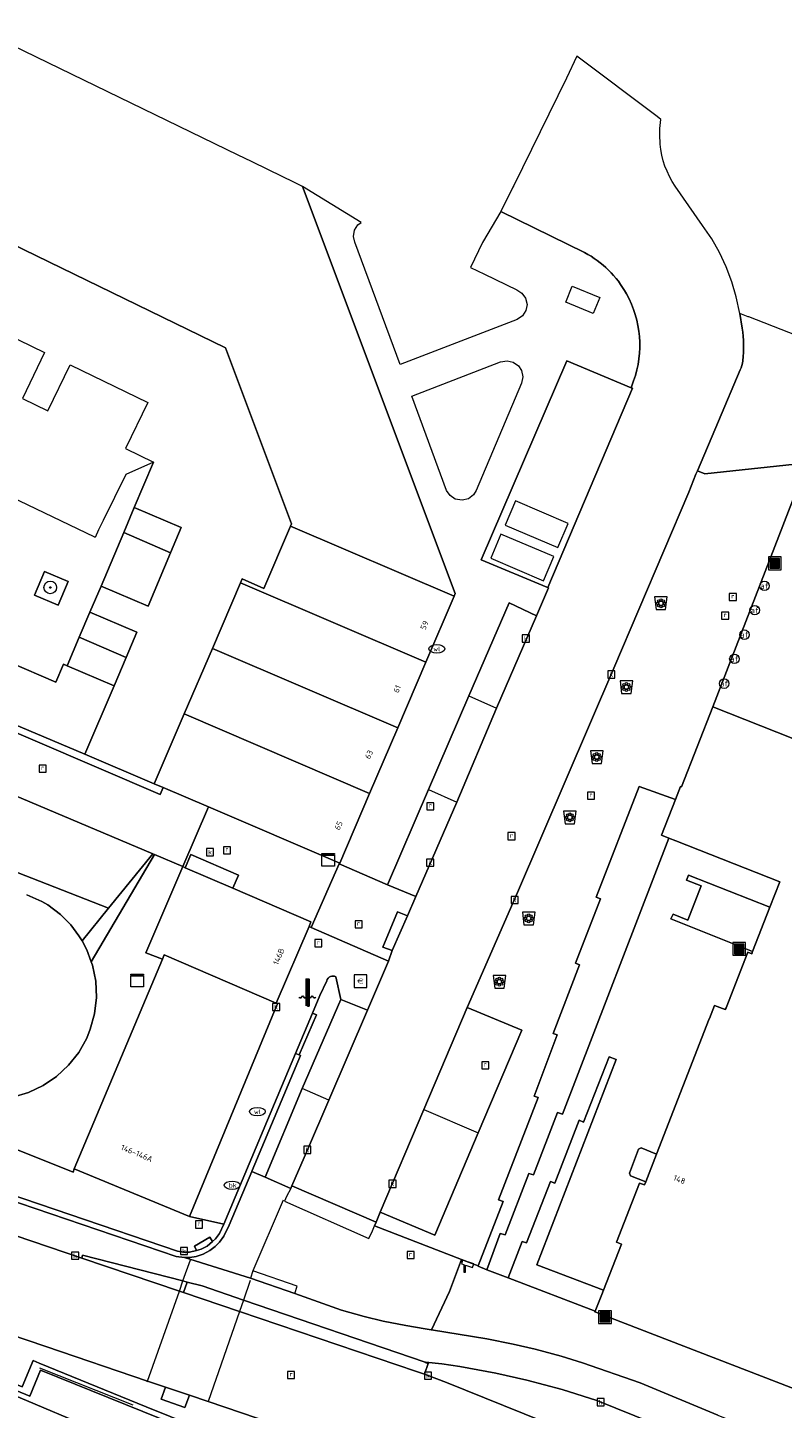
# Model space of a CAD drawing. Header units: millimetres. Extents: x 37131378 to 37737458, y 18584386 to 19114224.
# Tile 32 of 86: x 37330202 to 37377801, y 19020942 to 19107991. Entities that reach past the tile are written whole.
import ezdxf
from ezdxf.enums import TextEntityAlignment as Align

# ---------------------------------------------------------------- set-up
doc = ezdxf.new("R2010")
doc.units = ezdxf.units.MM
doc.header["$LTSCALE"] = 50
for name, color, linetype, lineweight in [('B2-WE-GR-BOOM-S', 252, 'Continuous', 25), ('B2-WE-GR-PLANTENBAK-S', 252, 'Continuous', 25), ('B2-WE-IE-MEUBILAIR_WATERWEGMEUBILAIR-S', 252, 'Continuous', 25), ('B2-WE-IE-MEUBILAIR_WEGMEUBILAIR-S', 252, 'Continuous', 25), ('B2-WE-IE-MEUBILAIR_WEGMEUBILAIR_BOOMKRANS-GV', 252, 'Continuous', 18), ('B2-WE-IE-TERREINAFSCHEIDING_KUNSTMATIG_HEKWERK-G', 252, 'IE-TERREINAFSCHEIDING-KUNSTMATIG', 18), ('B2-WE-IE-TERREINAFSCHEIDING_KUNSTMATIG_MUUR-G', 252, 'IE-TERREINAFSCHEIDING-KUNSTMATIG-DICHT', 18), ('B2-WE-IE-TERREINAFSCHEIDING_KUNSTMATIG_MUUR-GV', 252, 'Continuous', 18), ('B2-WE-KL-MONITORING-S', 252, 'Continuous', 25), ('B2-WE-KL-WATER_BRANDLEIDING_PUT-S', 252, 'Continuous', 25), ('B2-WE-KL-WATER_PUT-S', 252, 'Continuous', 25), ('B2-WE-OG-BEBOUWING-GV', 252, 'Continuous', 13), ('B2-WE-OG-BEBOUWING-T18', 252, 'Continuous', 18), ('B2-WE-OG-TERREIN_ERF-GV', 252, 'Continuous', 18), ('B2-WE-OG-TERREIN_ONBEGROEID-GV', 252, 'Continuous', 18), ('B2-WE-RI-GWA_KOLK-S', 252, 'Continuous', 25), ('B2-WE-RI-GWA_RIOOLPUT-S', 252, 'Continuous', 25), ('B2-WE-VH-VERHARDING_ASFALT-GV', 252, 'Continuous', 18), ('B2-WE-VH-VERHARDING_BETON-GV', 252, 'Continuous', 18), ('B2-WE-VH-VERHARDING_BETONSTRAATSTEEN-GV', 252, 'Continuous', 18), ('B2-WE-VH-VERHARDING_OPEN-GV', 252, 'Continuous', 18), ('B2-WE-VH-VERHARDING_STRAATBAKSTEEN-GV', 252, 'Continuous', 18), ('B2-WE-VW-AFSLUITPAAL-S', 252, 'Continuous', 25), ('B2-WE-VW-MARKERING-G', 252, 'Continuous', 18), ('pand', 7, 'Continuous', 0), ('Voetgangersgebied', 7, 'Continuous', 0)]:
    doc.layers.add(name, color=color, linetype=linetype, lineweight=lineweight)
doc.styles.add('NLCS-ISO', font='txt')
doc.styles.add('NLCS-ISO-M200-T18', font='txt', dxfattribs={"height": 0.36})
doc.linetypes.add('IE-TERREINAFSCHEIDING-KUNSTMATIG', pattern='A,4,[82,NLCS.shx,S=0.75,R=90,X=0,Y=0],4,-2', length=10)
doc.linetypes.add('IE-TERREINAFSCHEIDING-KUNSTMATIG-DICHT', pattern='A,8,-1,[82,NLCS.shx,S=0.75,R=90,X=0,Y=0],-1', length=10)

# ---------------------------------------------------------------- blocks, each defined once
blk = doc.blocks.new('SIE-WEG_AFVALBAK-SO')
at = {"linetype": 'ByBlock', "lineweight": 18}
h = blk.add_hatch(color=0, dxfattribs=at)
h.dxf.hatch_style = 1
h.paths.add_polyline_path([(-1.5, -1.5), (1.5, -1.5), (1.5, 1.5), (-1.5, 1.5)])
at = {"color": 0, "linetype": 'ByBlock', "lineweight": 18}
for points in [[(-2, -2), (2, -2), (2, 2), (-2, 2)], [(-1.5, -1.5), (1.5, -1.5), (1.5, 1.5), (-1.5, 1.5)]]:
    blk.add_lwpolyline(points, close=True, dxfattribs=at)
blk = doc.blocks.new('SGR-BLOEMBAK-SO')
at = {"color": 0, "linetype": 'ByBlock', "lineweight": 18}
blk.add_lwpolyline([(-1.5, -2), (1.5, -2), (2, 2), (-2, 2)], close=True, dxfattribs=at)
for centre, radius in [((-1.05, 0), 0.35), ((-0.74, 0.74), 0.35), ((0, 0), 0.7), ((0, 1.05), 0.35), ((0.74, 0.74), 0.35), ((1.05, 0), 0.35), ((-0.74, -0.74), 0.35), ((0, -1.05), 0.35), ((0.74, -0.74), 0.35)]:
    blk.add_circle(centre, radius, dxfattribs=at)
blk = doc.blocks.new('SKL-DATA_KAST-SO')
at = {"color": 0, "linetype": 'ByBlock', "lineweight": 18}
for points in [[(-2, 2), (2, 2), (2, 1.68), (-2, 1.68)], [(-2, 1.52), (2, 1.52), (2, -2), (-2, -2)]]:
    blk.add_lwpolyline(points, close=True, dxfattribs=at)
blk = doc.blocks.new('SVW-AFSLUITPAAL-SO')
at = {"lineweight": 18}
blk.add_circle((0, 0), 1.5, dxfattribs=at)
at = {"lineweight": 18, "style": 'NLCS-ISO'}
blk.add_text('af', height=1.8, dxfattribs=at).set_placement((0, 0), align=Align.MIDDLE_CENTER)
blk = doc.blocks.new('SRI-PUT_INSPECTIEPUT_RIOOLPUT-SO')
at = {"color": 0, "linetype": 'ByBlock', "lineweight": 18}
blk.add_lwpolyline([(-1.12, -1.12), (1.12, -1.12), (1.12, 1.12), (-1.12, 1.12)], close=True, dxfattribs=at)
at = {"color": 0, "linetype": 'ByBlock', "lineweight": 18, "style": 'NLCS-ISO'}
blk.add_text('r', height=1.5, dxfattribs=at).set_placement((0, 0.28), align=Align.MIDDLE_CENTER)
blk = doc.blocks.new('SRI-KOLK-SO')
at = {"color": 0, "linetype": 'ByBlock', "lineweight": 18}
blk.add_lwpolyline([(-1.125, -1.125), (1.125, -1.125), (1.125, 1.125), (-1.125, 1.125)], close=True, dxfattribs=at)
at = {"color": 0, "linetype": 'ByBlock', "lineweight": 18, "style": 'NLCS-ISO'}
blk.add_text('k', height=1.5, dxfattribs=at).set_placement((0, 0), align=Align.MIDDLE_CENTER)
blk = doc.blocks.new('SKL-WATER_BRANDKRAAN_BRANDPUT-SO')
at = {"color": 0, "linetype": 'ByBlock', "lineweight": 18}
blk.add_ellipse((0, 0), major_axis=(2.5, 0), ratio=0.54, dxfattribs=at)
at = {"color": 0, "linetype": 'ByBlock', "lineweight": 18, "style": 'NLCS-ISO'}
blk.add_text('bk', height=1.5, dxfattribs=at).set_placement((0.16, 0), align=Align.MIDDLE_CENTER)
blk = doc.blocks.new('SKL-WATER_WATERLEIDINGPUT-SO')
at = {"color": 0, "linetype": 'ByBlock', "lineweight": 18}
blk.add_ellipse((0, 0), major_axis=(2.5, 0), ratio=0.54, dxfattribs=at)
at = {"color": 0, "linetype": 'ByBlock', "lineweight": 18, "style": 'NLCS-ISO'}
blk.add_text('wl', height=1.5, dxfattribs=at).set_placement((0, 0), align=Align.MIDDLE_CENTER)
blk = doc.blocks.new('SIE-WATER_WATERSTANDMETER-SO')
h = blk.add_hatch(color=256)
h.dxf.hatch_style = 1
h.paths.add_polyline_path([(0, 5.17), (-0.46, 5.17), (-0.46, 4.7), (0, 4.7)])
h = blk.add_hatch(color=256)
h.dxf.hatch_style = 1
h.paths.add_polyline_path([(0.46, 5.64), (0, 5.64), (0, 5.17), (0.46, 5.17)])
h = blk.add_hatch(color=256)
h.dxf.hatch_style = 1
h.paths.add_polyline_path([(0.46, 4.7), (0, 4.7), (0, 4.22), (0.46, 4.22)])
h = blk.add_hatch(color=256)
h.dxf.hatch_style = 1
h.paths.add_polyline_path([(0, 4.22), (-0.46, 4.22), (-0.46, 3.75), (0, 3.75)])
h = blk.add_hatch(color=256)
h.dxf.hatch_style = 1
h.paths.add_polyline_path([(0, 3.28), (-0.46, 3.28), (-0.46, 2.81), (0, 2.81)])
h = blk.add_hatch(color=256)
h.dxf.hatch_style = 1
h.paths.add_polyline_path([(0, 2.34), (-0.46, 2.34), (-0.46, 1.86), (0, 1.86)])
h = blk.add_hatch(color=256)
h.dxf.hatch_style = 1
h.paths.add_polyline_path([(0, 1.39), (-0.46, 1.39), (-0.46, 0.92), (0, 0.92)])
h = blk.add_hatch(color=256)
h.dxf.hatch_style = 1
h.paths.add_polyline_path([(0, 0.45), (-0.46, 0.45), (-0.46, -0.02), (0, -0.02)])
h = blk.add_hatch(color=256)
h.dxf.hatch_style = 1
h.paths.add_polyline_path([(0.46, 3.75), (0, 3.75), (0, 3.28), (0.46, 3.28)])
h = blk.add_hatch(color=256)
h.dxf.hatch_style = 1
h.paths.add_polyline_path([(0.46, 2.81), (0, 2.81), (0, 2.34), (0.46, 2.34)])
h = blk.add_hatch(color=256)
h.dxf.hatch_style = 1
h.paths.add_polyline_path([(0.46, 1.86), (0, 1.86), (0, 1.39), (0.46, 1.39)])
h = blk.add_hatch(color=256)
h.dxf.hatch_style = 1
h.paths.add_polyline_path([(0.46, 0.92), (0, 0.92), (0, 0.45), (0.46, 0.45)])
h = blk.add_hatch(color=256)
h.dxf.hatch_style = 1
h.paths.add_polyline_path([(0, -0.49), (-0.46, -0.49), (-0.46, -0.97), (0, -0.97)])
h = blk.add_hatch(color=256)
h.dxf.hatch_style = 1
h.paths.add_polyline_path([(0, -1.44), (-0.46, -1.44), (-0.46, -1.91), (0, -1.91)])
h = blk.add_hatch(color=256)
h.dxf.hatch_style = 1
h.paths.add_polyline_path([(0, -2.38), (-0.46, -2.38), (-0.46, -2.85), (0, -2.85)])
h = blk.add_hatch(color=256)
h.dxf.hatch_style = 1
h.paths.add_polyline_path([(0.46, -0.02), (0, -0.02), (0, -0.49), (0.46, -0.49)])
h = blk.add_hatch(color=256)
h.dxf.hatch_style = 1
h.paths.add_polyline_path([(0.46, -0.97), (0, -0.97), (0, -1.44), (0.46, -1.44)])
h = blk.add_hatch(color=256)
h.dxf.hatch_style = 1
h.paths.add_polyline_path([(0.46, -1.91), (0, -1.91), (0, -2.38), (0.46, -2.38)])
blk.add_lwpolyline([(0.46, -2.79), (0.46, 5.64), (-0.46, 5.64), (-0.46, -2.79)])
for points in [[(0.46, 5.64), (0, 5.64), (0, 5.17), (0.46, 5.17)], [(0.46, 5.17), (0, 5.17), (0, 4.7), (0.46, 4.7)], [(0.46, 4.7), (0, 4.7), (0, 4.22), (0.46, 4.22)], [(0.46, 4.22), (0, 4.22), (0, 3.75), (0.46, 3.75)], [(0.46, 3.75), (0, 3.75), (0, 3.28), (0.46, 3.28)], [(0.46, 3.28), (0, 3.28), (0, 2.81), (0.46, 2.81)], [(0.46, 2.81), (0, 2.81), (0, 2.34), (0.46, 2.34)], [(0.46, 2.34), (0, 2.34), (0, 1.86), (0.46, 1.86)], [(0.46, 1.86), (0, 1.86), (0, 1.39), (0.46, 1.39)], [(0.46, 1.39), (0, 1.39), (0, 0.92), (0.46, 0.92)], [(0.46, 0.92), (0, 0.92), (0, 0.45), (0.46, 0.45)], [(0.46, 0.45), (0, 0.45), (0, -0.02), (0.46, -0.02)], [(0.46, -0.02), (0, -0.02), (0, -0.49), (0.46, -0.49)], [(0.46, -0.49), (0, -0.49), (0, -0.97), (0.46, -0.97)], [(0.46, -0.97), (0, -0.97), (0, -1.44), (0.46, -1.44)], [(0.46, -1.44), (0, -1.44), (0, -1.91), (0.46, -1.91)], [(0.46, -1.91), (0, -1.91), (0, -2.38), (0.46, -2.38)], [(0.46, -2.38), (0, -2.38), (0, -2.85), (0.46, -2.85)]]:
    blk.add_lwpolyline(points, close=True)
for centre, radius, start, end in [((-1.55, -0.12), 0.381, 16.8947, 163.1053), ((-0.08, -0.12), 0.381, 16.8947, 163.1053), ((1.4, -0.12), 0.381, 16.8947, 163.1053), ((-2.31, 0.11), 0.413, 196.8947, 343.1053), ((-0.82, 0.1), 0.391, 196.8947, 343.1053), ((0.66, 0.1), 0.391, 196.8947, 343.1053), ((2.16, 0.11), 0.413, 196.8947, 343.1053)]:
    blk.add_arc(centre, radius, start, end)
blk = doc.blocks.new('SIE-WEG_CAMERA-SO')
at = {"color": 0, "linetype": 'ByBlock', "lineweight": 18}
blk.add_lwpolyline([(-1.22, 0.41), (-1.22, -1.92), (-0.72, -1.92), (-0.72, 0.25), (1.55, -0.53), (1.95, 0.66), (-1.6, 1.86), (-2, 0.68)], close=True, dxfattribs=at)
blk = doc.blocks.new('SIE-WEG_BETAALAUTOMAAT-SO')
at = {"color": 0, "linetype": 'ByBlock', "lineweight": 18}
blk.add_lwpolyline([(-2, -2), (2, -2), (2, 2), (-2, 2)], close=True, dxfattribs=at)
at = {"color": 0, "linetype": 'ByBlock', "lineweight": 18, "style": 'NLCS-ISO'}
blk.add_text('€', height=1.5, dxfattribs=at).set_placement((0, 0), align=Align.MIDDLE_CENTER)
blk = doc.blocks.new('SGR-BOOM_01-SO')
at = {"linetype": 'ByBlock', "lineweight": 18}
h = blk.add_hatch(color=0, dxfattribs=at)
h.dxf.hatch_style = 1
edge = h.paths.add_edge_path()
edge.add_arc((0, 0), 0.25, 0, 360)
at = {"color": 0, "linetype": 'ByBlock', "lineweight": 18}
for radius in [2, 0.25]:
    blk.add_circle((0, 0), radius, dxfattribs=at)
blk = doc.blocks.new('BGT_DRD_ACAD_3_FMEBLOCK8997')
at = {"layer": 'Voetgangersgebied', "color": 255}
blk.add_lwpolyline([(-84.0735, 71.8115), (-89.4665, 57.9155), (-75.4295, 52.3625)], dxfattribs=at)

msp = doc.modelspace()

# ---------------------------------------------------------------- linework, layer by layer
at = {"layer": 'B2-WE-IE-MEUBILAIR_WEGMEUBILAIR_BOOMKRANS-GV'}
msp.add_lwpolyline([(37330636.6937, 19072206.3389), (37332129.6937, 19071588.3389), (37332759.6937, 19073069.3389), (37331277.6937, 19073699.3389)], close=True, dxfattribs=at)
at = {"layer": 'B2-WE-IE-TERREINAFSCHEIDING_KUNSTMATIG_HEKWERK-G'}
msp.add_lwpolyline([(37336865.6937, 19021150.3389), (37330970.6937, 19023481.3389)], dxfattribs=at)
at = {"layer": 'B2-WE-IE-TERREINAFSCHEIDING_KUNSTMATIG_MUUR-G'}
for points in [[(37372669.6937, 19053876.3389), (37371753.6937, 19054235.3389), (37371888.6937, 19054555.3389), (37377010.6937, 19052540.3389)], [(37375921.6937, 19049737.3389), (37370762.6937, 19051803.3389), (37370913.6937, 19052102.3389), (37371836.6937, 19051730.3389)]]:
    msp.add_lwpolyline(points, dxfattribs=at)
at = {"layer": 'B2-WE-IE-TERREINAFSCHEIDING_KUNSTMATIG_MUUR-GV'}
for points in [[(37340637.6937, 19019462.3389), (37372910.6937, 19006473.3389), (37372976.6937, 19006777.3389), (37367522.6937, 19009014.3389), (37337685.6937, 19021031.3389), (37330939.6937, 19023799.3389), (37330549.6937, 19023959.3389), (37329868.6937, 19022292.3389), (37324760.6937, 19024410.3389), (37205390.6937, 19073898.3389), (37200802.6937, 19075800.3389), (37201394.6937, 19077223.3389), (37193369.6937, 19080554.3389), (37192771.6937, 19079126.3389), (37131637.6937, 19104436.3389), (37131518.6937, 19104120.3389), (37192963.6937, 19078660.3389), (37193555.6937, 19080095.3389), (37200942.6937, 19077035.3389), (37200347.6937, 19075606.3389), (37330342.6937, 19021714.3389), (37331023.6937, 19023360.3389)], [(37326799.6937, 19065144.3389), (37326760.6937, 19065052.3389), (37326634.6937, 19064758.3389), (37338553.6937, 19059643.3389), (37338742.6937, 19060085.3389), (37338191.6937, 19060321.3389), (37333810.6937, 19062185.3389), (37327672.6937, 19064770.3389)]]:
    msp.add_lwpolyline(points, close=True, dxfattribs=at)
at = {"layer": 'B2-WE-OG-BEBOUWING-GV'}
for points in [[(37347041.6937, 19098219.3389), (37345390.6937, 19099019.3389), (37344313.6937, 19099541.3389), (37343481.6937, 19099944.3389), (37326970.6937, 19107948.3389), (37326881.6937, 19107991.3389), (37322853.6937, 19099664.3389), (37321981.6937, 19097861.3389), (37342681.6937, 19087811.3389), (37346841.6937, 19076701.3389), (37346785.6937, 19076569.3389), (37357099.6937, 19072142.3389), (37357171.6937, 19072311.3389), (37347531.6937, 19097981.3389)], [(37336931.6937, 19077731.3389), (37336262.6937, 19076154.3389), (37339221.6937, 19074885.3389), (37339895.6937, 19076473.3389)], [(37339221.6937, 19074885.3389), (37336262.6937, 19076154.3389), (37334830.6937, 19072778.3389), (37337794.6937, 19071520.3389)], [(37346785.6937, 19076569.3389), (37345108.6937, 19072635.3389), (37343731.6937, 19073231.3389), (37343629.6937, 19072994.3389), (37355314.6937, 19067980.3389), (37357099.6937, 19072142.3389)], [(37343629.6937, 19072994.3389), (37341854.6937, 19068858.3389), (37353539.6937, 19063843.3389), (37355314.6937, 19067980.3389)], [(37334130.6937, 19071130.3389), (37333462.6937, 19069554.3389), (37336421.6937, 19068284.3389), (37337095.6937, 19069873.3389)], [(37336421.6937, 19068284.3389), (37333462.6937, 19069554.3389), (37332701.6937, 19067761.3389), (37335665.6937, 19066503.3389)], [(37341854.6937, 19068858.3389), (37340080.6937, 19064723.3389), (37351766.6937, 19059708.3389), (37353539.6937, 19063843.3389)], [(37335665.6937, 19066503.3389), (37332701.6937, 19067761.3389), (37332459.6937, 19067859.3389), (37331975.6937, 19066733.3389), (37329053.6937, 19067987.3389), (37327672.6937, 19064770.3389), (37333810.6937, 19062185.3389)], [(37351766.6937, 19059708.3389), (37340080.6937, 19064723.3389), (37338191.6937, 19060321.3389), (37338742.6937, 19060085.3389), (37341609.6937, 19058856.3389), (37349881.6937, 19055311.3389)], [(37343136.6937, 19053741.3389), (37340148.6937, 19055028.3389), (37339990.6937, 19055096.3389), (37337649.6937, 19049659.3389), (37338703.6937, 19049252.3389), (37338818.6937, 19049530.3389), (37345867.6937, 19046491.3389), (37347947.6937, 19051323.3389), (37348073.6937, 19051615.3389)], [(37345958.6937, 19046452.3389), (37345867.6937, 19046491.3389), (37338818.6937, 19049530.3389), (37338703.6937, 19049252.3389), (37333141.6937, 19036041.3389), (37340401.6937, 19033031.3389), (37345873.6937, 19046248.3389)]]:
    msp.add_lwpolyline(points, close=True, dxfattribs=at)
for points in [[(37387441.6937, 19059626.3389), (37373404.6937, 19065179.3389), (37371441.6937, 19060121.3389), (37371376.6937, 19060147.3389), (37371056.6937, 19059323.3389), (37370182.6937, 19057071.3389), (37370641.6937, 19056890.3389), (37371088.6937, 19056714.3389), (37377631.6937, 19054138.3389), (37377010.6937, 19052540.3389), (37375921.6937, 19049737.3389), (37375871.6937, 19049608.3389), (37375621.6937, 19049701.3389), (37374248.6937, 19046200.3389), (37374201.6937, 19046079.3389), (37373528.6937, 19046332.3389), (37373209.6937, 19045512.3389), (37373191.6937, 19045499.3389), (37369867.6937, 19036973.3389), (37369182.6937, 19035218.3389), (37369110.6937, 19035032.3389), (37368793.6937, 19035148.3389), (37367336.6937, 19031425.3389), (37367656.6937, 19031300.3389), (37366520.6937, 19028399.3389), (37366412.6937, 19028122.3389), (37366043.6937, 19027181.3389), (37366000.6937, 19027070.3389), (37365981.6937, 19027022.3389), (37366031.6937, 19027002.3389), (37395261.6937, 19015731.3389)], [(37329260.6937, 19040572.3389), (37330249.6937, 19040860.3389), (37331181.6937, 19041298.3389), (37332034.6937, 19041874.3389), (37332788.6937, 19042576.3389), (37333425.6937, 19043386.3389), (37333928.6937, 19044285.3389), (37334153.6937, 19044850.3389), (37334419.6937, 19045814.3389), (37334537.6937, 19046837.3389), (37334494.6937, 19047866.3389), (37334294.6937, 19048877.3389), (37334216.6937, 19049090.3389), (37333939.6937, 19049844.3389), (37333638.6937, 19050421.3389), (37333442.6937, 19050742.3389), (37332918.6937, 19051434.3389), (37332281.6937, 19052076.3389), (37331468.6937, 19052687.3389), (37331103.6937, 19052893.3389), (37330160.6937, 19053321.3389)]]:
    msp.add_lwpolyline(points, dxfattribs=at)
at = {"layer": 'B2-WE-OG-TERREIN_ERF-GV'}
msp.add_lwpolyline([(37324779.6937, 19090653.3389), (37331277.6937, 19087506.3389), (37329873.6937, 19084608.3389), (37331475.6937, 19083832.3389), (37332879.6937, 19086730.3389), (37337775.6937, 19084359.3389), (37336371.6937, 19081461.3389), (37338148.6937, 19080600.3389), (37336931.6937, 19077731.3389), (37339895.6937, 19076473.3389), (37339221.6937, 19074885.3389), (37337794.6937, 19071520.3389), (37334830.6937, 19072778.3389), (37334130.6937, 19071130.3389), (37337095.6937, 19069873.3389), (37336421.6937, 19068284.3389), (37335665.6937, 19066503.3389), (37333810.6937, 19062185.3389), (37338191.6937, 19060321.3389), (37340080.6937, 19064723.3389), (37341854.6937, 19068858.3389), (37343629.6937, 19072994.3389), (37343731.6937, 19073231.3389), (37345108.6937, 19072635.3389), (37346785.6937, 19076569.3389), (37346841.6937, 19076701.3389), (37342681.6937, 19087811.3389), (37321981.6937, 19097861.3389)], dxfattribs=at)
at = {"layer": 'B2-WE-OG-TERREIN_ONBEGROEID-GV'}
msp.add_lwpolyline([(37330636.6937, 19072206.3389), (37332129.6937, 19071588.3389), (37332759.6937, 19073069.3389), (37331277.6937, 19073699.3389)], close=True, dxfattribs=at)
at = {"layer": 'B2-WE-VH-VERHARDING_ASFALT-GV'}
for points in [[(37383289.6937, 19011824.3389), (37356611.6937, 19022580.3389), (37355232.6937, 19023089.3389), (37354732.6937, 19023274.3389), (37343564.6937, 19027055.3389), (37340036.6937, 19028249.3389), (37339773.6937, 19028338.3389), (37333618.6937, 19030422.3389), (37324211.6937, 19033607.3389), (37316423.6937, 19036312.3389), (37315480.6937, 19036667.3389), (37292045.6937, 19046369.3389), (37290466.6937, 19041371.3389), (37290228.6937, 19040616.3389), (37313212.6937, 19031102.3389), (37315081.6937, 19030410.3389), (37322886.6937, 19027701.3389), (37325699.6937, 19026751.3389), (37331354.6937, 19024840.3389), (37337755.6937, 19022668.3389), (37338903.6937, 19022278.3389), (37340409.6937, 19021767.3389), (37341580.6937, 19021370.3389), (37348822.6937, 19018912.3389)], [(37373728.6937, 19020517.3389), (37368829.6937, 19022550.3389), (37365202.6937, 19023815.3389), (37363845.6937, 19024226.3389), (37362202.6937, 19024667.3389), (37360823.6937, 19024993.3389), (37359156.6937, 19025331.3389), (37355681.6937, 19025897.3389), (37355646.6937, 19025903.3389), (37355276.6937, 19025963.3389), (37354062.6937, 19026161.3389), (37352615.6937, 19026451.3389), (37351418.6937, 19026736.3389), (37349995.6937, 19027129.3389), (37347045.6937, 19028179.3389), (37344258.6937, 19029142.3389), (37340088.6937, 19030450.3389), (37339566.6937, 19030512.3389), (37316821.6937, 19038259.3389)], [(37324211.6937, 19033607.3389), (37333618.6937, 19030422.3389), (37333666.6937, 19030602.3389), (37339999.6937, 19028973.3389), (37340255.6937, 19028907.3389), (37341206.6937, 19028663.3389), (37343813.6937, 19027770.3389), (37355266.6937, 19023846.3389), (37355293.6937, 19023854.3389), (37356333.6937, 19023750.3389), (37357469.6937, 19023582.3389), (37359730.6937, 19023170.3389), (37361691.6937, 19022727.3389), (37363909.6937, 19022128.3389), (37366093.6937, 19021433.3389), (37384381.6937, 19014070.3389)]]:
    msp.add_lwpolyline(points, dxfattribs=at)
for points in [[(37289491.6937, 19038283.3389), (37288958.6937, 19036594.3389), (37319656.6937, 19023868.3389), (37329657.6937, 19019753.3389), (37334812.6937, 19017610.3389), (37335077.6937, 19017564.3389), (37340629.6937, 19017066.3389), (37341108.6937, 19016957.3389), (37393457.6937, 18995890.3389), (37398507.6937, 18993700.3389), (37401356.6937, 18992319.3389), (37402122.6937, 18991908.3389), (37402716.6937, 18994089.3389), (37399719.6937, 18995579.3389), (37396346.6937, 18997079.3389), (37375872.6937, 19005322.3389), (37372910.6937, 19006473.3389), (37340637.6937, 19019462.3389), (37340416.6937, 19019127.3389), (37340135.6937, 19019057.3389), (37335123.6937, 19019546.3389), (37334757.6937, 19019604.3389), (37334216.6937, 19019723.3389), (37329739.6937, 19021608.3389)], [(37333618.6937, 19030422.3389), (37339773.6937, 19028338.3389), (37340036.6937, 19028249.3389), (37340255.6937, 19028907.3389), (37339999.6937, 19028973.3389), (37333666.6937, 19030602.3389)], [(37343813.6937, 19027770.3389), (37341206.6937, 19028663.3389), (37340255.6937, 19028907.3389), (37340036.6937, 19028249.3389), (37343564.6937, 19027055.3389), (37354732.6937, 19023274.3389), (37355232.6937, 19023089.3389), (37355455.6937, 19023781.3389), (37355272.6937, 19023844.3389), (37355266.6937, 19023846.3389)]]:
    msp.add_lwpolyline(points, close=True, dxfattribs=at)
at = {"layer": 'B2-WE-VH-VERHARDING_BETON-GV'}
msp.add_lwpolyline([(37131518.6937, 19104120.3389), (37131506.6937, 19104092.3389), (37131377.6937, 19103792.3389), (37289491.6937, 19038283.3389), (37329739.6937, 19021608.3389), (37334216.6937, 19019723.3389), (37334757.6937, 19019604.3389), (37335123.6937, 19019546.3389), (37340135.6937, 19019057.3389), (37340416.6937, 19019127.3389), (37340637.6937, 19019462.3389), (37331023.6937, 19023360.3389), (37330342.6937, 19021714.3389), (37200347.6937, 19075606.3389), (37200942.6937, 19077035.3389), (37193555.6937, 19080095.3389), (37192963.6937, 19078660.3389)], close=True, dxfattribs=at)
at = {"layer": 'B2-WE-VH-VERHARDING_BETONSTRAATSTEEN-GV'}
msp.add_lwpolyline([(37357571.6937, 19030324.3389), (37352080.6937, 19032450.3389), (37352177.6937, 19032690.3389), (37346867.6937, 19034971.3389), (37346796.6937, 19034810.3389), (37345175.6937, 19035524.3389), (37344337.6937, 19035878.3389), (37342914.6937, 19032487.3389), (37342585.6937, 19031790.3389), (37342307.6937, 19031412.3389), (37342037.6937, 19031145.3389), (37341696.6937, 19030888.3389), (37341280.6937, 19030669.3389), (37340833.6937, 19030522.3389), (37340436.6937, 19030457.3389), (37340088.6937, 19030450.3389), (37344258.6937, 19029142.3389), (37347045.6937, 19028179.3389), (37349995.6937, 19027129.3389), (37351418.6937, 19026736.3389), (37352615.6937, 19026451.3389), (37354062.6937, 19026161.3389), (37355276.6937, 19025963.3389), (37355646.6937, 19025903.3389), (37355681.6937, 19025897.3389), (37356798.6937, 19028302.3389)], close=True, dxfattribs=at)
at = {"layer": 'B2-WE-VH-VERHARDING_OPEN-GV'}
for points in [[(37370129.6937, 19102208.3389), (37369904.6937, 19102377.3389), (37364835.6937, 19106184.3389), (37364193.6937, 19104812.3389), (37360857.6937, 19098039.3389), (37360809.6937, 19097942.3389), (37360044.6937, 19096404.3389), (37365321.6937, 19093807.3389)], [(37365321.6937, 19093807.3389), (37360044.6937, 19096404.3389), (37358892.6937, 19094434.3389), (37358135.6937, 19092877.3389), (37359016.6937, 19092449.3389), (37361060.6937, 19091454.3389), (37361378.6937, 19091254.3389), (37361610.6937, 19090930.3389), (37361697.6937, 19090541.3389), (37361626.6937, 19090149.3389), (37361408.6937, 19089815.3389), (37361077.6937, 19089593.3389), (37353698.6937, 19086755.3389), (37350828.6937, 19094471.3389), (37350752.6937, 19094823.3389), (37350818.6937, 19095217.3389), (37351032.6937, 19095555.3389), (37351234.6937, 19095696.3389), (37347531.6937, 19097981.3389), (37357171.6937, 19072311.3389), (37357099.6937, 19072142.3389), (37355314.6937, 19067980.3389), (37353539.6937, 19063843.3389), (37351766.6937, 19059708.3389), (37349881.6937, 19055311.3389), (37349842.6937, 19055269.3389), (37352904.6937, 19053947.3389), (37355490.6937, 19059954.3389), (37358036.6937, 19065868.3389)], [(37375265.6937, 19089040.3389), (37375120.6937, 19089964.3389), (37374886.6937, 19091009.3389), (37374608.6937, 19091969.3389), (37374245.6937, 19092914.3389), (37373825.6937, 19093806.3389), (37373341.6937, 19094672.3389), (37372763.6937, 19095518.3389), (37371039.6937, 19097995.3389)], [(37358036.6937, 19065868.3389), (37360562.6937, 19071737.3389), (37362287.6937, 19070897.3389), (37363043.6937, 19072678.3389), (37363001.6937, 19072695.3389), (37362943.6937, 19072719.3389), (37358806.6937, 19074428.3389), (37364211.6937, 19086994.3389), (37368260.6937, 19085286.3389), (37368414.6937, 19085728.3389)], [(37371909.6937, 19078712.3389), (37372343.6937, 19079830.3389), (37372454.6937, 19080053.3389), (37373780.6937, 19083184.3389), (37375135.6937, 19086408.3389)], [(37368414.6937, 19085728.3389), (37368260.6937, 19085286.3389), (37368341.6937, 19085252.3389), (37363001.6937, 19072695.3389), (37363043.6937, 19072678.3389), (37362287.6937, 19070897.3389), (37359761.6937, 19065086.3389), (37357265.6937, 19059168.3389), (37354687.6937, 19053203.3389), (37354150.6937, 19051986.3389), (37353187.6937, 19049806.3389), (37352968.6937, 19049136.3389), (37351638.6937, 19046040.3389), (37349206.6937, 19040381.3389), (37347859.6937, 19037248.3389), (37346867.6937, 19034971.3389), (37352177.6937, 19032690.3389), (37352427.6937, 19033310.3389), (37355183.6937, 19039781.3389), (37357925.6937, 19046217.3389), (37361095.6937, 19053472.3389), (37367166.6937, 19067608.3389), (37371909.6937, 19078712.3389)], [(37329053.6937, 19067987.3389), (37331975.6937, 19066733.3389), (37332459.6937, 19067859.3389), (37332701.6937, 19067761.3389), (37333462.6937, 19069554.3389), (37334130.6937, 19071130.3389), (37334830.6937, 19072778.3389), (37336262.6937, 19076154.3389), (37336931.6937, 19077731.3389), (37338148.6937, 19080600.3389), (37336388.6937, 19079821.3389), (37334971.6937, 19076921.3389), (37334673.6937, 19076326.3389), (37334464.6937, 19075848.3389), (37334439.6937, 19075860.3389), (37325961.6937, 19079932.3389)], [(37379777.6937, 19080602.3389), (37372912.6937, 19079854.3389), (37372454.6937, 19080053.3389), (37372343.6937, 19079830.3389), (37371909.6937, 19078712.3389), (37367166.6937, 19067608.3389), (37361095.6937, 19053472.3389), (37357925.6937, 19046217.3389), (37361370.6937, 19044795.3389), (37358621.6937, 19038321.3389), (37355880.6937, 19031868.3389), (37352427.6937, 19033310.3389), (37352177.6937, 19032690.3389), (37352080.6937, 19032450.3389), (37357571.6937, 19030324.3389), (37358614.6937, 19029920.3389), (37360191.6937, 19033993.3389), (37359907.6937, 19034086.3389), (37362400.6937, 19040548.3389), (37362147.6937, 19040633.3389), (37363600.6937, 19044487.3389), (37363347.6937, 19044581.3389), (37365003.6937, 19048911.3389), (37364761.6937, 19049005.3389), (37366336.6937, 19053063.3389), (37366059.6937, 19053173.3389), (37368763.6937, 19060150.3389), (37371056.6937, 19059323.3389), (37371376.6937, 19060147.3389), (37371441.6937, 19060121.3389), (37373404.6937, 19065179.3389), (37378797.6937, 19079075.3389)], [(37330160.6937, 19053321.3389), (37331103.6937, 19052893.3389), (37331468.6937, 19052687.3389), (37332281.6937, 19052076.3389), (37332918.6937, 19051434.3389), (37333442.6937, 19050742.3389), (37333638.6937, 19050421.3389), (37335303.6937, 19052469.3389), (37325234.6937, 19056411.3389)], [(37326910.6937, 19038296.3389), (37333084.6937, 19035829.3389), (37333141.6937, 19036041.3389), (37338703.6937, 19049252.3389), (37337649.6937, 19049659.3389), (37339990.6937, 19055096.3389), (37338201.6937, 19055852.3389), (37334216.6937, 19049090.3389), (37334294.6937, 19048877.3389), (37334494.6937, 19047866.3389), (37334537.6937, 19046837.3389), (37334419.6937, 19045814.3389), (37334153.6937, 19044850.3389), (37333928.6937, 19044285.3389), (37333425.6937, 19043386.3389), (37332788.6937, 19042576.3389), (37332034.6937, 19041874.3389), (37331181.6937, 19041298.3389), (37330249.6937, 19040860.3389), (37329260.6937, 19040572.3389)], [(37348084.6937, 19051262.3389), (37347947.6937, 19051323.3389), (37345867.6937, 19046491.3389), (37345958.6937, 19046452.3389), (37345873.6937, 19046248.3389), (37340401.6937, 19033031.3389), (37342576.6937, 19032560.3389), (37347093.6937, 19043319.3389), (37348162.6937, 19045862.3389), (37348626.6937, 19046962.3389), (37349065.6937, 19047901.3389)], [(37349646.6937, 19048158.3389), (37349955.6937, 19046715.3389), (37351638.6937, 19046040.3389), (37352968.6937, 19049136.3389), (37348084.6937, 19051262.3389)], [(37349955.6937, 19046715.3389), (37349646.6937, 19048158.3389)], [(37349065.6937, 19047901.3389), (37348626.6937, 19046962.3389), (37348162.6937, 19045862.3389), (37348421.6937, 19045752.3389), (37347322.6937, 19043228.3389), (37347409.6937, 19043194.3389), (37344361.6937, 19035933.3389), (37344337.6937, 19035878.3389), (37345175.6937, 19035524.3389), (37347512.6937, 19041109.3389), (37349955.6937, 19046715.3389)], [(37316821.6937, 19038259.3389), (37339566.6937, 19030512.3389), (37340088.6937, 19030450.3389), (37340436.6937, 19030457.3389), (37340833.6937, 19030522.3389), (37341280.6937, 19030669.3389), (37341696.6937, 19030888.3389), (37342037.6937, 19031145.3389), (37342307.6937, 19031412.3389), (37342585.6937, 19031790.3389), (37342914.6937, 19032487.3389), (37344337.6937, 19035878.3389), (37344361.6937, 19035933.3389), (37347409.6937, 19043194.3389), (37347322.6937, 19043228.3389), (37347093.6937, 19043319.3389), (37342576.6937, 19032560.3389), (37342296.6937, 19031970.3389), (37342049.6937, 19031635.3389), (37341870.6937, 19031458.3389), (37341515.6937, 19031177.3389), (37341147.6937, 19030983.3389), (37340852.6937, 19030886.3389), (37340405.6937, 19030796.3389), (37340052.6937, 19030789.3389), (37339644.6937, 19030845.3389), (37326061.6937, 19035472.3389)], [(37348822.6937, 19018912.3389), (37341580.6937, 19021370.3389), (37340409.6937, 19021767.3389), (37340127.6937, 19021003.3389), (37338626.6937, 19021522.3389), (37338903.6937, 19022278.3389), (37337755.6937, 19022668.3389), (37331354.6937, 19024840.3389), (37325699.6937, 19026751.3389), (37324760.6937, 19024410.3389), (37329868.6937, 19022292.3389), (37330549.6937, 19023959.3389), (37330939.6937, 19023799.3389), (37337685.6937, 19021031.3389), (37367522.6937, 19009014.3389)]]:
    msp.add_lwpolyline(points, dxfattribs=at)
for points in [[(37370098.6937, 19100652.3389, -0.0494918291), (37370129.6937, 19102208.3389)], [(37371039.6937, 19097995.3389, -0.1295053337), (37370098.6937, 19100652.3389)], [(37367962.6937, 19091201.3389, 0.1506852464), (37365321.6937, 19093807.3389)], [(37365321.6937, 19093807.3389, -0.1506852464), (37367962.6937, 19091201.3389)], [(37368414.6937, 19085728.3389, 0.219365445), (37367962.6937, 19091201.3389)], [(37367962.6937, 19091201.3389, -0.219365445), (37368414.6937, 19085728.3389)], [(37375299.6937, 19086991.3389, 0.0677521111), (37375265.6937, 19089040.3389)], [(37375135.6937, 19086408.3389, 0.0835038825), (37375299.6937, 19086991.3389)], [(37349646.6937, 19048158.3389, 0.4579574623), (37349065.6937, 19047901.3389)], [(37349065.6937, 19047901.3389, -0.4579574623), (37349646.6937, 19048158.3389)]]:
    msp.add_lwpolyline(points, format="xyb", dxfattribs=at)
for points in [[(37364137.6937, 19090677.3389), (37364549.6937, 19091685.3389), (37366278.6937, 19090978.3389), (37365866.6937, 19089970.3389)], [(37357610.6937, 19078191.3389), (37357174.6937, 19078264.3389), (37356843.6937, 19078485.3389), (37356624.6937, 19078818.3389), (37354424.6937, 19084760.3389), (37360033.6937, 19086911.3389), (37360438.6937, 19086988.3389), (37360829.6937, 19086901.3389), (37361156.6937, 19086670.3389), (37361351.6937, 19086370.3389), (37361431.6937, 19085978.3389), (37361352.6937, 19085585.3389), (37358481.6937, 19078810.3389), (37358312.6937, 19078535.3389), (37357996.6937, 19078291.3389)], [(37368341.6937, 19085252.3389), (37368260.6937, 19085286.3389), (37364211.6937, 19086994.3389), (37358806.6937, 19074428.3389), (37362943.6937, 19072719.3389), (37363001.6937, 19072695.3389)], [(37330636.6937, 19072206.3389), (37331277.6937, 19073699.3389), (37332759.6937, 19073069.3389), (37332129.6937, 19071588.3389)], [(37362287.6937, 19070897.3389), (37360562.6937, 19071737.3389), (37358036.6937, 19065868.3389), (37355490.6937, 19059954.3389), (37352904.6937, 19053947.3389), (37354687.6937, 19053203.3389), (37357265.6937, 19059168.3389), (37359761.6937, 19065086.3389)], [(37326760.6937, 19065052.3389), (37325206.6937, 19065713.3389), (37325080.6937, 19065419.3389), (37322037.6937, 19066721.3389), (37322163.6937, 19067015.3389), (37321089.6937, 19067450.3389), (37320511.6937, 19066031.3389), (37319575.6937, 19063727.3389), (37338092.6937, 19055899.3389), (37338201.6937, 19055852.3389), (37339990.6937, 19055096.3389), (37341609.6937, 19058856.3389), (37338742.6937, 19060085.3389), (37338553.6937, 19059643.3389), (37326634.6937, 19064758.3389)], [(37319575.6937, 19063727.3389), (37317786.6937, 19059327.3389), (37322681.6937, 19057411.3389), (37324600.6937, 19056659.3389), (37325234.6937, 19056411.3389), (37335303.6937, 19052469.3389), (37338092.6937, 19055899.3389)], [(37370641.6937, 19056890.3389), (37370182.6937, 19057071.3389), (37371056.6937, 19059323.3389), (37368763.6937, 19060150.3389), (37366059.6937, 19053173.3389), (37366336.6937, 19053063.3389), (37364761.6937, 19049005.3389), (37365003.6937, 19048911.3389), (37363347.6937, 19044581.3389), (37363600.6937, 19044487.3389), (37362147.6937, 19040633.3389), (37362400.6937, 19040548.3389), (37359907.6937, 19034086.3389), (37360191.6937, 19033993.3389), (37358614.6937, 19029920.3389), (37358606.6937, 19029899.3389), (37359161.6937, 19029687.3389), (37359992.6937, 19031964.3389), (37360325.6937, 19031888.3389), (37361808.6937, 19035755.3389), (37362109.6937, 19035669.3389), (37363609.6937, 19039604.3389), (37363923.6937, 19039496.3389)], [(37341609.6937, 19058856.3389), (37339990.6937, 19055096.3389), (37340148.6937, 19055028.3389), (37340503.6937, 19055852.3389), (37343492.6937, 19054568.3389), (37343136.6937, 19053741.3389), (37348073.6937, 19051615.3389), (37347947.6937, 19051323.3389), (37348084.6937, 19051262.3389), (37349842.6937, 19055269.3389), (37349881.6937, 19055311.3389)], [(37374248.6937, 19046200.3389), (37375621.6937, 19049701.3389), (37375871.6937, 19049608.3389), (37375921.6937, 19049737.3389), (37370762.6937, 19051803.3389), (37370913.6937, 19052102.3389), (37371836.6937, 19051730.3389), (37372669.6937, 19053876.3389), (37371753.6937, 19054235.3389), (37371888.6937, 19054555.3389), (37377010.6937, 19052540.3389), (37377631.6937, 19054138.3389), (37371088.6937, 19056714.3389), (37370641.6937, 19056890.3389), (37363923.6937, 19039496.3389), (37363609.6937, 19039604.3389), (37362109.6937, 19035669.3389), (37361808.6937, 19035755.3389), (37360325.6937, 19031888.3389), (37359992.6937, 19031964.3389), (37359161.6937, 19029687.3389), (37360501.6937, 19029174.3389), (37361382.6937, 19031471.3389), (37361657.6937, 19031370.3389), (37363181.6937, 19035238.3389), (37363447.6937, 19035145.3389), (37364980.6937, 19039112.3389), (37365255.6937, 19038979.3389), (37366879.6937, 19043105.3389), (37367323.6937, 19042930.3389), (37362313.6937, 19029998.3389), (37366520.6937, 19028399.3389), (37367656.6937, 19031300.3389), (37367336.6937, 19031425.3389), (37368793.6937, 19035148.3389), (37369110.6937, 19035032.3389), (37369182.6937, 19035218.3389), (37368216.6937, 19035602.3389), (37368149.6937, 19035777.3389), (37368728.6937, 19037281.3389), (37368897.6937, 19037364.3389), (37369867.6937, 19036973.3389), (37373191.6937, 19045499.3389), (37373209.6937, 19045512.3389), (37373528.6937, 19046332.3389), (37374201.6937, 19046079.3389)], [(37338201.6937, 19055852.3389), (37338092.6937, 19055899.3389), (37335303.6937, 19052469.3389), (37333638.6937, 19050421.3389), (37333939.6937, 19049844.3389), (37334216.6937, 19049090.3389)], [(37343492.6937, 19054568.3389), (37340503.6937, 19055852.3389), (37340148.6937, 19055028.3389), (37343136.6937, 19053741.3389)], [(37353537.6937, 19052256.3389), (37354150.6937, 19051986.3389), (37354687.6937, 19053203.3389), (37352904.6937, 19053947.3389), (37349842.6937, 19055269.3389), (37348084.6937, 19051262.3389), (37352968.6937, 19049136.3389), (37353187.6937, 19049806.3389), (37352594.6937, 19050025.3389)], [(37377010.6937, 19052540.3389), (37371888.6937, 19054555.3389), (37371753.6937, 19054235.3389), (37372669.6937, 19053876.3389), (37371836.6937, 19051730.3389), (37370913.6937, 19052102.3389), (37370762.6937, 19051803.3389), (37375921.6937, 19049737.3389)], [(37354150.6937, 19051986.3389), (37353537.6937, 19052256.3389), (37352594.6937, 19050025.3389), (37353187.6937, 19049806.3389)], [(37351638.6937, 19046040.3389), (37349955.6937, 19046715.3389), (37347512.6937, 19041109.3389), (37345175.6937, 19035524.3389), (37346796.6937, 19034810.3389), (37346867.6937, 19034971.3389), (37347859.6937, 19037248.3389), (37349206.6937, 19040381.3389)], [(37348421.6937, 19045752.3389), (37348162.6937, 19045862.3389), (37347093.6937, 19043319.3389), (37347322.6937, 19043228.3389)], [(37357925.6937, 19046217.3389), (37355183.6937, 19039781.3389), (37352427.6937, 19033310.3389), (37355880.6937, 19031868.3389), (37358621.6937, 19038321.3389), (37361370.6937, 19044795.3389)], [(37360501.6937, 19029174.3389), (37366000.6937, 19027070.3389), (37366043.6937, 19027181.3389), (37366412.6937, 19028122.3389), (37366520.6937, 19028399.3389), (37362313.6937, 19029998.3389), (37367323.6937, 19042930.3389), (37366879.6937, 19043105.3389), (37365255.6937, 19038979.3389), (37364980.6937, 19039112.3389), (37363447.6937, 19035145.3389), (37363181.6937, 19035238.3389), (37361657.6937, 19031370.3389), (37361382.6937, 19031471.3389)], [(37333141.6937, 19036041.3389), (37333084.6937, 19035829.3389), (37326910.6937, 19038296.3389), (37325883.6937, 19035791.3389), (37326061.6937, 19035472.3389), (37339644.6937, 19030845.3389), (37340052.6937, 19030789.3389), (37340405.6937, 19030796.3389), (37340852.6937, 19030886.3389), (37340717.6937, 19031164.3389), (37341690.6937, 19031736.3389), (37341870.6937, 19031458.3389), (37342049.6937, 19031635.3389), (37342296.6937, 19031970.3389), (37342576.6937, 19032560.3389), (37340401.6937, 19033031.3389)], [(37369867.6937, 19036973.3389), (37368897.6937, 19037364.3389), (37368728.6937, 19037281.3389), (37368149.6937, 19035777.3389), (37368216.6937, 19035602.3389), (37369182.6937, 19035218.3389)], [(37341690.6937, 19031736.3389), (37340717.6937, 19031164.3389), (37340852.6937, 19030886.3389), (37341147.6937, 19030983.3389), (37341515.6937, 19031177.3389), (37341870.6937, 19031458.3389)], [(37366031.6937, 19027002.3389), (37365981.6937, 19027022.3389), (37366000.6937, 19027070.3389), (37360501.6937, 19029174.3389), (37359161.6937, 19029687.3389), (37358606.6937, 19029899.3389), (37358614.6937, 19029920.3389), (37357571.6937, 19030324.3389), (37356798.6937, 19028302.3389), (37355681.6937, 19025897.3389), (37359156.6937, 19025331.3389), (37360823.6937, 19024993.3389), (37362202.6937, 19024667.3389), (37363845.6937, 19024226.3389), (37365202.6937, 19023815.3389), (37368829.6937, 19022550.3389), (37373728.6937, 19020517.3389), (37390107.6937, 19013931.3389), (37406325.6937, 19007355.3389), (37407075.6937, 19010112.3389), (37397901.6937, 19013711.3389), (37397991.6937, 19013951.3389), (37394921.6937, 19015181.3389), (37395261.6937, 19015731.3389)], [(37384381.6937, 19014070.3389), (37366093.6937, 19021433.3389), (37363909.6937, 19022128.3389), (37361691.6937, 19022727.3389), (37359730.6937, 19023170.3389), (37357469.6937, 19023582.3389), (37356333.6937, 19023750.3389), (37355293.6937, 19023854.3389), (37355266.6937, 19023846.3389), (37355272.6937, 19023844.3389), (37355455.6937, 19023781.3389), (37355232.6937, 19023089.3389), (37356611.6937, 19022580.3389), (37383289.6937, 19011824.3389), (37405143.6937, 19003012.3389), (37405805.6937, 19005445.3389)], [(37340409.6937, 19021767.3389), (37338903.6937, 19022278.3389), (37338626.6937, 19021522.3389), (37340127.6937, 19021003.3389)]]:
    msp.add_lwpolyline(points, close=True, dxfattribs=at)
at = {"layer": 'B2-WE-VH-VERHARDING_STRAATBAKSTEEN-GV'}
for points in [[(37419364.6937, 19072587.3389), (37416614.6937, 19073674.3389), (37417604.6937, 19075407.3389), (37418504.6937, 19076963.3389), (37412814.6937, 19079540.3389), (37410692.6937, 19075993.3389), (37408601.6937, 19076812.3389), (37407655.6937, 19077221.3389), (37393558.6937, 19082755.3389), (37385172.6937, 19086032.3389), (37385161.6937, 19086036.3389), (37384211.6937, 19086408.3389), (37375677.6937, 19089748.3389), (37375651.6937, 19089758.3389), (37375120.6937, 19089964.3389), (37375265.6937, 19089040.3389)], [(37375135.6937, 19086408.3389), (37373780.6937, 19083184.3389), (37372454.6937, 19080053.3389), (37372912.6937, 19079854.3389), (37379777.6937, 19080602.3389), (37380724.6937, 19080211.3389), (37391427.6937, 19076045.3389), (37392403.6937, 19075670.3389), (37403198.6937, 19071412.3389), (37404167.6937, 19071033.3389), (37414985.6937, 19066773.3389), (37426588.6937, 19062225.3389), (37427541.6937, 19061833.3389), (37438291.6937, 19057605.3389)], [(37378797.6937, 19079075.3389), (37373404.6937, 19065179.3389), (37387441.6937, 19059626.3389), (37387962.6937, 19060887.3389), (37393201.6937, 19058895.3389), (37392759.6937, 19057730.3389), (37403377.6937, 19053597.3389), (37403812.6937, 19054720.3389), (37405095.6937, 19054241.3389), (37405930.6937, 19056478.3389), (37405899.6937, 19056477.3389), (37406015.6937, 19056792.3389), (37408674.6937, 19055778.3389), (37408482.6937, 19055223.3389), (37411946.6937, 19053928.3389), (37411563.6937, 19052967.3389), (37411759.6937, 19053006.3389), (37413684.6937, 19052258.3389), (37417844.6937, 19050641.3389), (37428838.6937, 19046368.3389), (37429361.6937, 19047701.3389), (37438073.6937, 19044372.3389)]]:
    msp.add_lwpolyline(points, dxfattribs=at)
for points in [[(37375265.6937, 19089040.3389, -0.0677521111), (37375299.6937, 19086991.3389)], [(37375299.6937, 19086991.3389, -0.0835038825), (37375135.6937, 19086408.3389)]]:
    msp.add_lwpolyline(points, format="xyb", dxfattribs=at)
at = {"layer": 'B2-WE-VW-MARKERING-G'}
for points in [[(37363636.6937, 19075205.3389), (37364289.6937, 19076733.3389), (37360967.6937, 19078152.3389), (37360314.6937, 19076624.3389)], [(37362728.6937, 19073109.3389), (37363377.6937, 19074650.3389), (37360040.6937, 19076059.3389), (37359404.6937, 19074541.3389)]]:
    msp.add_lwpolyline(points, close=True, dxfattribs=at)
for points in [[(37358036.6937, 19065868.3389), (37359761.6937, 19065086.3389)], [(37355490.6937, 19059954.3389), (37357265.6937, 19059168.3389)], [(37349206.6937, 19040381.3389), (37347512.6937, 19041109.3389)], [(37355183.6937, 19039781.3389), (37358621.6937, 19038321.3389)], [(37346537.6937, 19034290.3389), (37346406.6937, 19034003.3389)], [(37346796.6937, 19034810.3389), (37346537.6937, 19034290.3389)], [(37346320.6937, 19034067.3389), (37344408.6937, 19029608.3389)], [(37346406.6937, 19034003.3389), (37351718.6937, 19031662.3389)], [(37351954.6937, 19032138.3389), (37352080.6937, 19032450.3389)], [(37351718.6937, 19031662.3389), (37351954.6937, 19032138.3389)], [(37337740.6937, 19022625.3389), (37337755.6937, 19022668.3389), (37339773.6937, 19028338.3389), (37339999.6937, 19028973.3389), (37340472.6937, 19030301.3389)], [(37344243.6937, 19029002.3389), (37343813.6937, 19027770.3389), (37343564.6937, 19027055.3389), (37341580.6937, 19021370.3389), (37341569.6937, 19021337.3389)], [(37344408.6937, 19029608.3389), (37344258.6937, 19029142.3389)], [(37347209.6937, 19028648.3389), (37344408.6937, 19029608.3389)], [(37347045.6937, 19028179.3389), (37347209.6937, 19028648.3389)]]:
    msp.add_lwpolyline(points, dxfattribs=at)
at = {"layer": 'pand', "color": 1}
msp.add_lwpolyline([(37387441.6937, 19059626.3389), (37373404.6937, 19065179.3389), (37371441.6937, 19060121.3389), (37371376.6937, 19060147.3389), (37371056.6937, 19059323.3389), (37370182.6937, 19057071.3389), (37370641.6937, 19056890.3389), (37371088.6937, 19056714.3389), (37377631.6937, 19054138.3389), (37377010.6937, 19052540.3389), (37375921.6937, 19049737.3389), (37375871.6937, 19049608.3389), (37375621.6937, 19049701.3389), (37374248.6937, 19046200.3389), (37374201.6937, 19046079.3389), (37373528.6937, 19046332.3389), (37373209.6937, 19045512.3389), (37373191.6937, 19045499.3389), (37369867.6937, 19036973.3389), (37369182.6937, 19035218.3389), (37369110.6937, 19035032.3389), (37368793.6937, 19035148.3389), (37367336.6937, 19031425.3389), (37367656.6937, 19031300.3389), (37366520.6937, 19028399.3389), (37366412.6937, 19028122.3389), (37366043.6937, 19027181.3389), (37366000.6937, 19027070.3389), (37365981.6937, 19027022.3389), (37366031.6937, 19027002.3389), (37395261.6937, 19015731.3389)], dxfattribs=at)

# ---------------------------------------------------------------- block references
at = {"layer": 'B2-WE-GR-BOOM-S', "xscale": 200, "yscale": 200, "zscale": 200}
msp.add_blockref('SGR-BOOM_01-SO', (37331633.6937, 19072695.3389), dxfattribs=at)
at = {"layer": 'B2-WE-GR-PLANTENBAK-S', "xscale": 200, "yscale": 200, "zscale": 200}
for p in [(37370138.6937, 19071697.3389), (37367962.6937, 19066415.3389), (37366095.6937, 19062002.3389), (37364395.6937, 19058199.3389), (37361803.6937, 19051833.3389), (37359956.6937, 19047841.3389)]:
    msp.add_blockref('SGR-BLOEMBAK-SO', p, dxfattribs=at)
at = {"layer": 'B2-WE-IE-MEUBILAIR_WATERWEGMEUBILAIR-S', "xscale": 200, "yscale": 200, "zscale": 200}
msp.add_blockref('SIE-WATER_WATERSTANDMETER-SO', (37347860.6937, 19046876.3389), dxfattribs=at)
at = {"layer": 'B2-WE-IE-MEUBILAIR_WEGMEUBILAIR-S', "xscale": 200, "yscale": 200, "zscale": 200}
for name, p in [('SIE-WEG_AFVALBAK-SO', (37377326.6937, 19074217.3389)), ('SKL-DATA_KAST-SO', (37349160.6937, 19055522.3389)), ('SIE-WEG_AFVALBAK-SO', (37375078.6937, 19049905.3389)), ('SKL-DATA_KAST-SO', (37337109.6937, 19047915.3389)), ('SIE-WEG_BETAALAUTOMAAT-SO', (37351195.6937, 19047874.3389)), ('SIE-WEG_AFVALBAK-SO', (37366613.6937, 19026698.3389))]:
    msp.add_blockref(name, p, dxfattribs=at)
at = {"layer": 'B2-WE-KL-MONITORING-S', "xscale": 200, "yscale": 200, "zscale": 200}
msp.add_blockref('SIE-WEG_CAMERA-SO', (37357955.6937, 19029923.3389), dxfattribs=at)
at = {"layer": 'B2-WE-KL-WATER_BRANDLEIDING_PUT-S', "xscale": 200, "yscale": 200, "zscale": 200}
msp.add_blockref('SKL-WATER_BRANDKRAAN_BRANDPUT-SO', (37343105.6937, 19035007.3389), dxfattribs=at)
at = {"layer": 'B2-WE-KL-WATER_PUT-S', "xscale": 200, "yscale": 200, "zscale": 200}
for p in [(37356005.6937, 19068823.3389), (37344692.6937, 19039649.3389)]:
    msp.add_blockref('SKL-WATER_WATERLEIDINGPUT-SO', p, dxfattribs=at)
at = {"layer": 'B2-WE-RI-GWA_KOLK-S', "xscale": 200, "yscale": 200, "zscale": 200}
for p in [(37361622.6937, 19069479.3389), (37367008.6937, 19067211.3389), (37341706.6937, 19056005.3389), (37355590.6937, 19055347.3389), (37360923.6937, 19052996.3389), (37345873.6937, 19046248.3389), (37347845.6937, 19037240.3389), (37353210.6937, 19035098.3389), (37333197.6937, 19030565.3389), (37340068.6937, 19030862.3389), (37355450.6937, 19023009.3389), (37366338.6937, 19021334.3389)]:
    msp.add_blockref('SRI-KOLK-SO', p, dxfattribs=at)
at = {"layer": 'B2-WE-RI-GWA_RIOOLPUT-S', "xscale": 200, "yscale": 200, "zscale": 200}
for p in [(37374672.6937, 19072097.3389), (37374192.6937, 19070918.3389), (37331148.6937, 19061275.3389), (37365729.6937, 19059575.3389), (37355599.6937, 19058898.3389), (37360714.6937, 19057017.3389), (37342772.6937, 19056123.3389), (37351073.6937, 19051465.3389), (37348533.6937, 19050273.3389), (37359062.6937, 19042576.3389), (37341008.6937, 19032537.3389), (37354352.6937, 19030615.3389), (37346815.6937, 19023049.3389)]:
    msp.add_blockref('SRI-PUT_INSPECTIEPUT_RIOOLPUT-SO', p, dxfattribs=at)
at = {"layer": 'B2-WE-VW-AFSLUITPAAL-S', "xscale": 200, "yscale": 200, "zscale": 200}
for p in [(37376671.6937, 19072796.3389), (37376055.6937, 19071261.3389), (37375407.6937, 19069718.3389), (37374774.6937, 19068195.3389), (37374128.6937, 19066633.3389)]:
    msp.add_blockref('SVW-AFSLUITPAAL-SO', p, dxfattribs=at)
at = {"layer": 'Voetgangersgebied', "color": 255, "xscale": 1000, "yscale": 1000, "zscale": 1000}
msp.add_blockref('BGT_DRD_ACAD_3_FMEBLOCK8997', (37462871.1937, 19007263.8389), dxfattribs=at)

# ---------------------------------------------------------------- texts
at = {"layer": 'B2-WE-OG-BEBOUWING-T18', "style": 'NLCS-ISO-M200-T18'}
for s, rotation, p in [('59', 66.600000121, (37355228.6937, 19070318.3389)), ('61', 66.600000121, (37353504.6937, 19066299.3389)), ('63', 66.600000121, (37351730.6937, 19062160.3389)), ('65', 66.600000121, (37349813.6937, 19057688.3389)), ('146B', 67.499999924, (37346036.6937, 19049429.3389)), ('146-146A', 337.500000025, (37337094.6937, 19037025.3389)), ('148', 338.599999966, (37371309.6937, 19035370.3389))]:
    msp.add_text(s, height=360, rotation=rotation, dxfattribs=at).set_placement(p, align=Align.MIDDLE)

doc.saveas('drawing.dxf')
